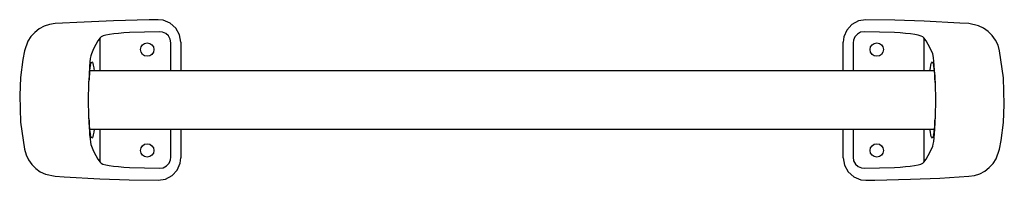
# Model space of a CAD drawing. Header units: millimetres. Extents: x 105.524 to 105.744, y 183.342 to 183.378.
import ezdxf

# ---------------------------------------------------------------- set-up
doc = ezdxf.new("R2010")
doc.units = ezdxf.units.MM
doc.layers.add('SANINDUSA', color=3, linetype='Continuous')

msp = doc.modelspace()

# ---------------------------------------------------------------- linework, layer by layer
at = {"layer": 'SANINDUSA'}
for p, q in [((105.71922, 183.3747), (105.71247, 183.37489)), ((105.54172, 183.36615), (105.54172, 183.37356)), ((105.55755, 183.36615), (105.55755, 183.3724)), ((105.55975, 183.37257), (105.55975, 183.3724)), ((105.55975, 183.3724), (105.55975, 183.36615)), ((105.70775, 183.3724), (105.70775, 183.37257)), ((105.70775, 183.36615), (105.70775, 183.3724)), ((105.70994, 183.3724), (105.70994, 183.36615)), ((105.72578, 183.37356), (105.72578, 183.36615)), ((105.72807, 183.36615), (105.53942, 183.36615)), ((105.53922, 183.36328), (105.53924, 183.36364)), ((105.53924, 183.36364), (105.53926, 183.36403)), ((105.72825, 183.36368), (105.72827, 183.36326)), ((105.53924, 183.35562), (105.53922, 183.35605)), ((105.72826, 183.35566), (105.72824, 183.35528)), ((105.72827, 183.35603), (105.72826, 183.35566)), ((105.53942, 183.35315), (105.72807, 183.35315)), ((105.54172, 183.34575), (105.54172, 183.35315)), ((105.55755, 183.34691), (105.55755, 183.35315)), ((105.55975, 183.35315), (105.55975, 183.34691)), ((105.70775, 183.34691), (105.70775, 183.35315)), ((105.70994, 183.35315), (105.70994, 183.34691)), ((105.72578, 183.35315), (105.72578, 183.34575)), ((105.55975, 183.34691), (105.55975, 183.34674)), ((105.70775, 183.34674), (105.70775, 183.34691)), ((105.54828, 183.34461), (105.55502, 183.34442))]:
    msp.add_line(p, q, dxfattribs=at)
at = {"layer": 'SANINDUSA', "flags": 128}
for points in [[(105.55469, 183.37757), (105.55269, 183.37754), (105.54469, 183.37734), (105.53819, 183.37706), (105.53169, 183.37669)], [(105.55975, 183.37257), (105.55946, 183.37423), (105.55865, 183.3757), (105.55739, 183.37681), (105.55584, 183.37745), (105.55469, 183.37757)], [(105.71281, 183.37757), (105.71115, 183.37731), (105.70967, 183.37651), (105.70854, 183.37527), (105.70788, 183.37373), (105.70775, 183.37257)], [(105.7358, 183.37669), (105.7338, 183.37682), (105.72581, 183.37722), (105.71931, 183.37745), (105.71281, 183.37757)], [(105.53169, 183.37669), (105.53045, 183.3765), (105.52925, 183.37611), (105.52813, 183.37552), (105.52713, 183.37475), (105.52627, 183.37382), (105.52558, 183.37276), (105.52482, 183.37064)], [(105.54828, 183.3747), (105.54704, 183.37462), (105.54587, 183.37453), (105.54479, 183.37441), (105.54383, 183.37427), (105.54303, 183.37412), (105.5424, 183.37395), (105.54195, 183.37376), (105.54172, 183.37356)], [(105.55502, 183.37489), (105.55165, 183.37481), (105.54828, 183.3747)], [(105.55755, 183.3724), (105.55741, 183.37322), (105.55701, 183.37395), (105.5564, 183.3745), (105.55563, 183.37482), (105.55502, 183.37489)], [(105.71247, 183.37489), (105.71164, 183.37476), (105.7109, 183.37437), (105.71034, 183.37375), (105.71001, 183.37298), (105.70994, 183.3724)], [(105.72578, 183.37356), (105.72556, 183.37375), (105.72513, 183.37393), (105.72451, 183.37411), (105.72371, 183.37426), (105.72276, 183.3744), (105.72167, 183.37452), (105.72048, 183.37462), (105.71922, 183.3747)], [(105.74268, 183.37064), (105.74233, 183.37186), (105.74178, 183.373), (105.74105, 183.37404), (105.74015, 183.37493), (105.73912, 183.37567), (105.73798, 183.37622), (105.7358, 183.37669)], [(105.54172, 183.37356), (105.54123, 183.37287), (105.54074, 183.37204), (105.54025, 183.37107), (105.53977, 183.36998)], [(105.72773, 183.36998), (105.72724, 183.37107), (105.72676, 183.37203), (105.72627, 183.37286), (105.72578, 183.37356)], [(105.52482, 183.37064), (105.52447, 183.36868), (105.52397, 183.3647), (105.52376, 183.36069), (105.52397, 183.35468), (105.52482, 183.34866)], [(105.74268, 183.34866), (105.74303, 183.35063), (105.74352, 183.3546), (105.74374, 183.35862), (105.74353, 183.36463), (105.74268, 183.37064)], [(105.53977, 183.36998), (105.53964, 183.3695), (105.53954, 183.36889), (105.53945, 183.36811), (105.53938, 183.36717), (105.53932, 183.3661), (105.53926, 183.36417)], [(105.53926, 183.36417), (105.53932, 183.36515), (105.53939, 183.36602), (105.53948, 183.36676), (105.53957, 183.36735), (105.53967, 183.36779), (105.53978, 183.36806), (105.53988, 183.36815), (105.53999, 183.36808), (105.54009, 183.36782), (105.54019, 183.3674), (105.54029, 183.36683), (105.54037, 183.36611)], [(105.72713, 183.36615), (105.72721, 183.36683), (105.7273, 183.3674), (105.7274, 183.36782), (105.72751, 183.36808), (105.72761, 183.36815), (105.72772, 183.36806), (105.72782, 183.36779), (105.72792, 183.36735), (105.72802, 183.36676), (105.7281, 183.36602), (105.72818, 183.36515), (105.72824, 183.36417)], [(105.72824, 183.36417), (105.72821, 183.36517), (105.72817, 183.36633), (105.7281, 183.36738), (105.72802, 183.36829), (105.72793, 183.36905), (105.72783, 183.36961), (105.72773, 183.36998)], [(105.53926, 183.36403), (105.53926, 183.36408), (105.53932, 183.36498), (105.53938, 183.36578), (105.53946, 183.36644), (105.53953, 183.36695), (105.53959, 183.36725), (105.53962, 183.36739), (105.53962, 183.36739)], [(105.72787, 183.3674), (105.72787, 183.3674), (105.72789, 183.36733), (105.72793, 183.36713), (105.72799, 183.36677), (105.72806, 183.36625), (105.72813, 183.36558), (105.72819, 183.36478), (105.72823, 183.36406)], [(105.53924, 183.3556), (105.53918, 183.35706), (105.53913, 183.35855), (105.53913, 183.36049), (105.53919, 183.36245), (105.53924, 183.3637)], [(105.53924, 183.3637), (105.53925, 183.36409), (105.53926, 183.36415), (105.53926, 183.36417)], [(105.72823, 183.36406), (105.72825, 183.36386), (105.72825, 183.36368)], [(105.72824, 183.36417), (105.72824, 183.36415), (105.72824, 183.36409), (105.72826, 183.3637)], [(105.72826, 183.3637), (105.72831, 183.36225), (105.72836, 183.36075), (105.72836, 183.35882), (105.72831, 183.35686), (105.72826, 183.3556)], [(105.53926, 183.35524), (105.53925, 183.35545), (105.53924, 183.35562)], [(105.53926, 183.35514), (105.53926, 183.35516), (105.53925, 183.35522), (105.53924, 183.3556)], [(105.53962, 183.35191), (105.53963, 183.3519), (105.53961, 183.35198), (105.53956, 183.35218), (105.5395, 183.35254), (105.53943, 183.35305), (105.53937, 183.35373), (105.5393, 183.35453), (105.53926, 183.35524)], [(105.54037, 183.35315), (105.54029, 183.35248), (105.54019, 183.3519), (105.54009, 183.35148), (105.53999, 183.35123), (105.53988, 183.35115), (105.53978, 183.35125), (105.53967, 183.35152), (105.53957, 183.35195), (105.53948, 183.35255), (105.53939, 183.35329), (105.53932, 183.35416), (105.53926, 183.35514)], [(105.53926, 183.35514), (105.53928, 183.35414), (105.53933, 183.35298), (105.53939, 183.35193), (105.53947, 183.35101), (105.53956, 183.35026), (105.53966, 183.3497), (105.53977, 183.34933)], [(105.72824, 183.35514), (105.72818, 183.35416), (105.7281, 183.35329), (105.72802, 183.35255), (105.72792, 183.35195), (105.72782, 183.35152), (105.72772, 183.35125), (105.72761, 183.35115), (105.72751, 183.35123), (105.7274, 183.35148), (105.7273, 183.3519), (105.72721, 183.35248), (105.72712, 183.3532)], [(105.72773, 183.34933), (105.72786, 183.34981), (105.72796, 183.35042), (105.72804, 183.3512), (105.72812, 183.35214), (105.72818, 183.35321), (105.72824, 183.35514)], [(105.72824, 183.35528), (105.72824, 183.35523), (105.72818, 183.35433), (105.72811, 183.35353), (105.72804, 183.35287), (105.72797, 183.35236), (105.72791, 183.35206), (105.72787, 183.35192), (105.72787, 183.35192)], [(105.72826, 183.3556), (105.72824, 183.35522), (105.72824, 183.35516), (105.72824, 183.35514)], [(105.52482, 183.34866), (105.52517, 183.34745), (105.52571, 183.3463), (105.52645, 183.34527), (105.52734, 183.34437), (105.52837, 183.34364), (105.52951, 183.34309), (105.53169, 183.34262)], [(105.53977, 183.34933), (105.54025, 183.34824), (105.54074, 183.34728), (105.54123, 183.34644), (105.54172, 183.34575)], [(105.72578, 183.34575), (105.72627, 183.34644), (105.72675, 183.34727), (105.72724, 183.34823), (105.72773, 183.34933)], [(105.7358, 183.34262), (105.73705, 183.34281), (105.73825, 183.3432), (105.73936, 183.34379), (105.74037, 183.34456), (105.74122, 183.34549), (105.74192, 183.34654), (105.74268, 183.34866)], [(105.55469, 183.34174), (105.55635, 183.342), (105.55782, 183.34279), (105.55895, 183.34403), (105.55961, 183.34558), (105.55975, 183.34674)], [(105.55502, 183.34442), (105.55585, 183.34455), (105.55659, 183.34494), (105.55716, 183.34556), (105.55748, 183.34633), (105.55755, 183.34691)], [(105.70775, 183.34674), (105.70803, 183.34508), (105.70885, 183.34361), (105.7101, 183.34249), (105.71166, 183.34186), (105.71281, 183.34174)], [(105.70994, 183.34691), (105.71008, 183.34609), (105.71048, 183.34536), (105.7111, 183.3448), (105.71186, 183.34449), (105.71247, 183.34442)], [(105.54172, 183.34575), (105.54194, 183.34556), (105.54236, 183.34537), (105.54298, 183.3452), (105.54378, 183.34505), (105.54474, 183.3449), (105.54582, 183.34478), (105.54702, 183.34469), (105.54828, 183.34461)], [(105.71247, 183.34442), (105.71585, 183.3445), (105.71922, 183.34461)], [(105.71922, 183.34461), (105.72046, 183.34468), (105.72163, 183.34478), (105.72271, 183.3449), (105.72366, 183.34504), (105.72447, 183.34519), (105.7251, 183.34536), (105.72555, 183.34555), (105.72578, 183.34575)], [(105.53169, 183.34262), (105.53369, 183.34249), (105.54168, 183.34208), (105.54818, 183.34186), (105.55469, 183.34174)], [(105.71281, 183.34174), (105.71481, 183.34177), (105.7228, 183.34197), (105.7293, 183.34224), (105.7358, 183.34262)]]:
    msp.add_lwpolyline(points, dxfattribs=at)
at = {"layer": 'SANINDUSA'}
for centre in [(105.55225, 183.3709), (105.71525, 183.3709), (105.55225, 183.3484), (105.71525, 183.3484)]:
    msp.add_circle(centre, 0.0015, dxfattribs=at)

doc.saveas('drawing.dxf')
